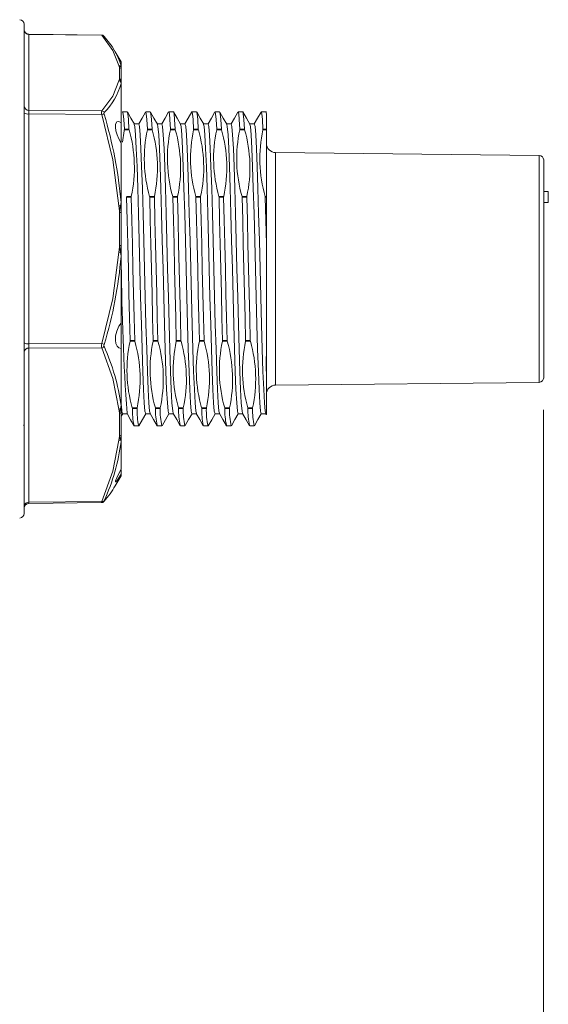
# Model space of a CAD drawing. Header units: millimetres. Extents: x 43 to 200, y 16 to 282.
# Tile 7 of 10: x 179 to 198, y 119 to 154. Entities that reach past the tile are written whole.
import ezdxf

# ---------------------------------------------------------------- set-up
doc = ezdxf.new("R2010")
doc.units = ezdxf.units.MM
doc.styles.add('SLDTEXTSTYLE0', font='GOTHIC.TTF', dxfattribs={"width": 0.913})
doc.dimstyles.new('SLDDIMSTYLE2', dxfattribs={"dimtxt": 2.116667, "dimasz": 2.116667, "dimexe": 0, "dimexo": 0.0625, "dimgap": 0.529167, "dimtad": 1, "dimlfac": 3, "dimrnd": 1e-09, "dimzin": 4, "dimdsep": 46, "dimtxsty": 'SLDTEXTSTYLE0', "dimsah": 1, "dimcen": 0.09, "dimadec": 0, "dimazin": 1, "dimtfac": 1, "dimtofl": 0, "dimtmove": 0, "dimatfit": 3, "dimfxl": 0, "dimfrac": 2, "dimtolj": 1, "dimtzin": 12, "dimarcsym": 0})

# ---------------------------------------------------------------- blocks, each defined once
blk = doc.blocks.new('*D4')
at = {"color": 7, "linetype": 'Continuous', "lineweight": 0}
for p, q in [((198.238, 140.098), (198.238, 112.951)), ((171.171, 135.86), (171.171, 112.951)), ((198.238, 113.951), (171.171, 113.951))]:
    blk.add_line(p, q, dxfattribs=at)
for points in [[(171.171, 113.951), (173.288, 113.625), (173.288, 114.276)], [(198.238, 113.951), (196.121, 114.276), (196.121, 113.625)]]:
    blk.add_solid(points, dxfattribs=at)
at = {"color": 7, "linetype": 'Continuous', "lineweight": 0, "insert": (179.495, 116.655, 0.033), "char_height": 2.1167, "attachment_point": 1, "style": 'SLDTEXTSTYLE0'}
blk.add_mtext('81.20', dxfattribs=at)

msp = doc.modelspace()

# ---------------------------------------------------------------- linework, layer by layer
at = {"color": 7, "linetype": 'Continuous', "lineweight": 15}
for p, q in [((179.5048, 154.0208), (179.5048, 136.5311)), ((182.2934, 153.6334), (179.6698, 153.6593)), ((179.67, 153.6503), (179.67, 150.9116)), ((182.2973, 153.6244), (179.67, 153.6503)), ((182.9959, 152.671), (182.7876, 153.0316)), ((183.0048, 152.6376), (183.0048, 152.5437)), ((183.0048, 152.4926), (183.0048, 152.4614)), ((182.9387, 152.0567), (182.9387, 152.4512)), ((183.0048, 152.4614), (183.0048, 152.3881)), ((183.0048, 152.3881), (183.0048, 151.9937)), ((182.9959, 150.4632), (182.9959, 151.8877)), ((183.0048, 151.9937), (183.0048, 151.9081)), ((183.0048, 151.9081), (183.0048, 151.8579)), ((183.0048, 151.8579), (183.0048, 150.4469)), ((179.67, 150.9116), (182.2973, 150.8942)), ((179.67, 150.786), (179.67, 142.4866)), ((182.2973, 150.7686), (179.67, 150.786)), ((183.2176, 150.86), (183.0509, 150.86)), ((184.0509, 150.86), (183.8842, 150.86)), ((184.8842, 150.86), (184.7176, 150.86)), ((185.7176, 150.86), (185.5509, 150.86)), ((186.5509, 150.86), (186.3842, 150.86)), ((187.3842, 150.86), (187.2176, 150.86)), ((188.2382, 150.86), (188.0509, 150.86)), ((188.2382, 150.7902), (188.2382, 150.2336)), ((188.2385, 150.7811), (188.2382, 150.7817)), ((183.0048, 149.7586), (183.0048, 150.4469)), ((183.6341, 150.4266), (183.4707, 150.4266)), ((184.4674, 150.4266), (184.304, 150.4266)), ((185.3007, 150.4266), (185.1373, 150.4266)), ((186.1341, 150.4266), (185.9707, 150.4266)), ((186.9674, 150.4266), (186.804, 150.4266)), ((187.8007, 150.4266), (187.6373, 150.4266)), ((183.1116, 150.2154), (183.1136, 150.2336)), ((183.1116, 150.2154), (183.2837, 150.2154)), ((183.1136, 150.2336), (183.2803, 150.2336)), ((183.2803, 150.2336), (183.2837, 150.2154)), ((183.945, 150.2154), (183.9469, 150.2336)), ((183.945, 150.2154), (184.1171, 150.2154)), ((183.9469, 150.2336), (184.1136, 150.2336)), ((184.1136, 150.2336), (184.1171, 150.2154)), ((184.7783, 150.2154), (184.7803, 150.2336)), ((184.7783, 150.2154), (184.9504, 150.2154)), ((184.7803, 150.2336), (184.9469, 150.2336)), ((184.9469, 150.2336), (184.9504, 150.2154)), ((185.6116, 150.2154), (185.6136, 150.2336)), ((185.6116, 150.2154), (185.7837, 150.2154)), ((185.6136, 150.2336), (185.7803, 150.2336)), ((185.7803, 150.2336), (185.7837, 150.2154)), ((186.445, 150.2154), (186.4469, 150.2336)), ((186.445, 150.2154), (186.6171, 150.2154)), ((186.4469, 150.2336), (186.6136, 150.2336)), ((186.6136, 150.2336), (186.6171, 150.2154)), ((187.2783, 150.2154), (187.2803, 150.2336)), ((187.2783, 150.2154), (187.4504, 150.2154)), ((187.2803, 150.2336), (187.4469, 150.2336)), ((187.4469, 150.2336), (187.4504, 150.2154)), ((188.1116, 150.2154), (188.1136, 150.2336)), ((188.1116, 150.2154), (188.2382, 150.2154)), ((188.1136, 150.2336), (188.2382, 150.2336)), ((188.2382, 150.2154), (188.2382, 150.2336)), ((188.2382, 147.808), (188.2382, 150.2154)), ((182.9959, 147.5871), (182.9959, 149.7353)), ((183.0048, 149.707), (183.0048, 147.5764)), ((198.0732, 149.2903), (188.568, 149.3898)), ((198.2382, 149.1236), (198.2382, 147.9725)), ((198.4048, 147.986), (198.2382, 147.986)), ((198.2382, 147.9725), (198.2382, 141.263)), ((198.4048, 147.986), (198.4048, 147.9274)), ((198.4048, 147.9274), (198.4048, 147.586)), ((183.0048, 147.5764), (183.0048, 147.4551)), ((183.1926, 147.808), (183.3647, 147.808)), ((183.196, 147.783), (183.3627, 147.783)), ((183.3647, 147.808), (183.3627, 147.783)), ((184.0294, 147.783), (184.0259, 147.808)), ((184.0259, 147.808), (184.198, 147.808)), ((184.0294, 147.783), (184.196, 147.783)), ((184.198, 147.808), (184.196, 147.783)), ((184.8627, 147.783), (184.8593, 147.808)), ((184.8593, 147.808), (185.0314, 147.808)), ((184.8627, 147.783), (185.0294, 147.783)), ((185.0314, 147.808), (185.0294, 147.783)), ((185.696, 147.783), (185.6926, 147.808)), ((185.6926, 147.808), (185.8647, 147.808)), ((185.696, 147.783), (185.8627, 147.783)), ((185.8647, 147.808), (185.8627, 147.783)), ((186.5294, 147.783), (186.5259, 147.808)), ((186.5259, 147.808), (186.698, 147.808)), ((186.5294, 147.783), (186.696, 147.783)), ((186.698, 147.808), (186.696, 147.783)), ((187.3627, 147.783), (187.3593, 147.808)), ((187.3593, 147.808), (187.5314, 147.808)), ((187.3627, 147.783), (187.5294, 147.783)), ((187.5314, 147.808), (187.5294, 147.783)), ((188.196, 147.783), (188.1926, 147.808)), ((188.1926, 147.808), (188.2382, 147.808)), ((188.196, 147.783), (188.2382, 147.783)), ((188.2382, 147.783), (188.2382, 147.808)), ((188.2382, 147.783), (188.2382, 146.0798)), ((198.2382, 147.586), (198.4048, 147.586)), ((182.9387, 146.0332), (182.9387, 147.2284)), ((183.0048, 147.4551), (183.0048, 147.2156)), ((183.0048, 147.2156), (183.0048, 146.0204)), ((183.0048, 146.0204), (183.0048, 145.7784)), ((183.0048, 145.7784), (183.0048, 145.6531)), ((188.2382, 142.0864), (188.2382, 146.0798)), ((182.9959, 143.2339), (182.9959, 145.6552)), ((183.0048, 145.6531), (183.0048, 143.2524)), ((183.0048, 142.3235), (183.0048, 143.2317)), ((183.3199, 142.5786), (183.3219, 142.6036)), ((183.3199, 142.5786), (183.492, 142.5786)), ((183.3219, 142.6036), (183.4886, 142.6036)), ((183.4886, 142.6036), (183.492, 142.5786)), ((184.1532, 142.5786), (184.1553, 142.6036)), ((184.1532, 142.5786), (184.3253, 142.5786)), ((184.1553, 142.6036), (184.3219, 142.6036)), ((184.3219, 142.6036), (184.3253, 142.5786)), ((184.9866, 142.5786), (184.9886, 142.6036)), ((184.9866, 142.5786), (185.1587, 142.5786)), ((184.9886, 142.6036), (185.1553, 142.6036)), ((185.1553, 142.6036), (185.1587, 142.5786)), ((185.8199, 142.5786), (185.8219, 142.6036)), ((185.8199, 142.5786), (185.992, 142.5786)), ((185.8219, 142.6036), (185.9886, 142.6036)), ((185.9886, 142.6036), (185.992, 142.5786)), ((186.6532, 142.5786), (186.6553, 142.6036)), ((186.6532, 142.5786), (186.8253, 142.5786)), ((186.6553, 142.6036), (186.8219, 142.6036)), ((186.8219, 142.6036), (186.8253, 142.5786)), ((187.4866, 142.5786), (187.4886, 142.6036)), ((187.4866, 142.5786), (187.6587, 142.5786)), ((187.4886, 142.6036), (187.6553, 142.6036)), ((187.6553, 142.6036), (187.6587, 142.5786)), ((179.67, 142.4866), (182.2973, 142.4952)), ((182.2973, 142.3375), (179.67, 142.3289)), ((179.67, 142.3289), (179.67, 136.7684)), ((182.9959, 140.2551), (182.9959, 142.32)), ((183.0048, 142.3235), (183.0048, 140.2772)), ((188.2382, 140.9931), (188.2382, 142.0864)), ((188.2382, 139.9326), (188.2382, 140.9931)), ((188.568, 140.9968), (198.0732, 141.0963)), ((183.0048, 140.2772), (183.0048, 140.1869)), ((183.0048, 140.1869), (183.0048, 140.0208)), ((183.4044, 140.153), (183.401, 140.1712)), ((183.401, 140.1712), (183.5731, 140.1712)), ((183.4044, 140.153), (183.5711, 140.153)), ((183.5731, 140.1712), (183.5711, 140.153)), ((184.2377, 140.153), (184.2343, 140.1712)), ((184.2343, 140.1712), (184.4064, 140.1712)), ((184.2377, 140.153), (184.4044, 140.153)), ((184.4064, 140.1712), (184.4044, 140.153)), ((185.0711, 140.153), (185.0676, 140.1712)), ((185.0676, 140.1712), (185.2397, 140.1712)), ((185.0711, 140.153), (185.2377, 140.153)), ((185.2397, 140.1712), (185.2377, 140.153)), ((185.9044, 140.153), (185.901, 140.1712)), ((185.901, 140.1712), (186.0731, 140.1712)), ((185.9044, 140.153), (186.0711, 140.153)), ((186.0731, 140.1712), (186.0711, 140.153)), ((186.7377, 140.153), (186.7343, 140.1712)), ((186.7343, 140.1712), (186.9064, 140.1712)), ((186.7377, 140.153), (186.9044, 140.153)), ((186.9064, 140.1712), (186.9044, 140.153)), ((187.5711, 140.153), (187.5676, 140.1712)), ((187.5676, 140.1712), (187.7397, 140.1712)), ((187.5711, 140.153), (187.7377, 140.153)), ((187.7397, 140.1712), (187.7377, 140.153)), ((182.9387, 139.1697), (182.9387, 139.9706)), ((183.0048, 140.0208), (183.0048, 139.22)), ((183.0048, 139.8748), (183.054, 139.96)), ((183.0511, 139.96), (183.2145, 139.96)), ((183.8844, 139.96), (184.0478, 139.96)), ((184.7178, 139.96), (184.8811, 139.96)), ((185.5511, 139.96), (185.7144, 139.96)), ((186.3844, 139.96), (186.5478, 139.96)), ((187.2178, 139.96), (187.3811, 139.96)), ((188.0511, 139.96), (188.2144, 139.96)), ((188.2101, 139.9675), (188.2322, 139.9292)), ((179.4736, 139.5324), (179.5048, 139.5865)), ((183.4676, 139.5266), (183.6342, 139.5266)), ((184.3009, 139.5266), (184.4676, 139.5266)), ((185.1342, 139.5266), (185.3009, 139.5266)), ((185.9676, 139.5266), (186.1342, 139.5266)), ((186.8009, 139.5266), (186.9676, 139.5266)), ((187.6342, 139.5266), (187.8009, 139.5266)), ((183.0048, 139.22), (183.0048, 139.0636)), ((183.0048, 139.0636), (183.0048, 138.9886)), ((183.0048, 138.9886), (183.0048, 137.9989)), ((182.9959, 137.964), (182.9959, 138.9608)), ((183.0048, 137.8097), (183.0048, 137.9423)), ((182.7876, 137.355), (182.9959, 137.7156)), ((179.5048, 136.5311), (179.5048, 136.3658)), ((179.6698, 136.7273), (182.2934, 136.7532)), ((179.67, 136.7684), (182.2973, 136.7943))]:
    msp.add_line(p, q, dxfattribs=at)
at = {"color": 8, "linetype": 'Continuous', "lineweight": 15}
for p, q in [((182.9959, 152.5252), (182.9959, 152.671)), ((188.568, 149.3898), (188.568, 148.1607)), ((198.0732, 141.0963), (198.0732, 149.2903)), ((188.568, 148.1607), (188.568, 140.9968)), ((182.9959, 137.7156), (182.9959, 137.778))]:
    msp.add_line(p, q, dxfattribs=at)
at = {"color": 8, "linetype": 'Continuous', "lineweight": 15, "flags": 128}
for points in [[(182.2973, 153.6244), (182.2948, 153.6308), (182.2934, 153.6317)], [(182.2934, 136.7549), (182.2924, 136.7543), (182.2933, 136.7677), (182.2973, 136.7943)]]:
    msp.add_lwpolyline(points, dxfattribs=at)
at = {"color": 7, "linetype": 'Continuous', "lineweight": 15, "flags": 128}
for points in [[(182.9191, 152.5303), (182.7006, 153.0786), (182.2973, 153.6244)], [(182.3831, 153.5788), (182.3765, 153.5897), (182.3713, 153.596)], [(182.9387, 152.4512), (182.9347, 152.4656), (182.9191, 152.5303)], [(182.9387, 152.4512), (182.9686, 152.4994), (182.978, 152.5127)], [(182.978, 152.5127), (182.9862, 152.522), (182.9959, 152.5252)], [(182.2973, 150.8942), (182.6969, 151.427), (182.9191, 151.9779)], [(182.9191, 151.9779), (182.9347, 152.0423), (182.9387, 152.0567)], [(182.978, 151.9577), (182.9473, 152.0403), (182.9387, 152.0567)], [(182.9959, 151.8877), (182.9872, 151.9243), (182.978, 151.9577)], [(182.9191, 147.4679), (182.7006, 149.1241), (182.2973, 150.7686)], [(183.1136, 150.2336), (183.0922, 150.5804), (183.0716, 150.7892), (183.051, 150.86), (183.0509, 150.8595)], [(183.2803, 150.2336), (183.2589, 150.5804), (183.2383, 150.7892), (183.2177, 150.86), (183.2176, 150.8595)], [(183.4748, 150.4195), (183.3487, 150.6377), (183.2226, 150.8559)], [(183.8786, 150.8548), (183.7525, 150.6367), (183.6311, 150.4266)], [(183.9469, 150.2336), (183.9256, 150.5804), (183.905, 150.7892), (183.8844, 150.86), (183.8842, 150.8595)], [(184.1136, 150.2336), (184.0922, 150.5804), (184.0716, 150.7892), (184.051, 150.86), (184.0509, 150.8595)], [(184.3089, 150.4182), (184.1828, 150.6363), (184.0568, 150.8545)], [(184.7123, 150.8556), (184.5863, 150.6374), (184.4644, 150.4266)], [(184.7803, 150.2336), (184.7589, 150.5804), (184.7383, 150.7892), (184.7177, 150.86), (184.7176, 150.8595)], [(184.9469, 150.2336), (184.9256, 150.5804), (184.905, 150.7892), (184.8844, 150.86), (184.8842, 150.8595)], [(185.1418, 150.4189), (185.0157, 150.6371), (184.8897, 150.8553)], [(185.546, 150.8562), (185.42, 150.638), (185.2978, 150.4266)], [(185.6136, 150.2336), (185.5922, 150.5804), (185.5716, 150.7892), (185.551, 150.86), (185.5509, 150.8595)], [(185.7803, 150.2336), (185.7589, 150.5804), (185.7383, 150.7892), (185.7177, 150.86), (185.7176, 150.8595)], [(185.975, 150.4191), (185.8489, 150.6373), (185.7229, 150.8554)], [(186.379, 150.8556), (186.2529, 150.6374), (186.1311, 150.4266)], [(186.4469, 150.2336), (186.4256, 150.5804), (186.405, 150.7892), (186.3844, 150.86), (186.3842, 150.8595)], [(186.6136, 150.2336), (186.5922, 150.5804), (186.5716, 150.7892), (186.551, 150.86), (186.5509, 150.8595)], [(186.8089, 150.4182), (186.6828, 150.6363), (186.5567, 150.8545)], [(187.2119, 150.8549), (187.0858, 150.6367), (186.9644, 150.4266)], [(187.2803, 150.2336), (187.2589, 150.5804), (187.2383, 150.7892), (187.2177, 150.86), (187.2176, 150.8595)], [(187.4469, 150.2336), (187.4256, 150.5804), (187.405, 150.7892), (187.3844, 150.86), (187.3842, 150.8595)], [(187.6414, 150.4197), (187.5153, 150.6378), (187.3892, 150.856)], [(188.0453, 150.855), (187.9192, 150.6368), (187.7978, 150.4266)], [(188.1136, 150.2336), (188.0922, 150.5804), (188.0716, 150.7892), (188.051, 150.86), (188.0509, 150.8595)], [(188.2382, 150.7902), (188.2177, 150.86), (188.2176, 150.8595)], [(182.9959, 150.4632), (182.912, 150.5091), (182.8383, 150.495), (182.7999, 150.4188), (182.7937, 150.307), (182.8123, 150.1763), (182.8524, 150.0329), (182.9141, 149.8818), (182.9959, 149.7353)], [(183.0048, 150.4469), (183.0008, 150.4583), (182.9959, 150.4632)], [(183.8844, 139.9605), (183.858, 140.0608), (183.8318, 140.36), (183.8064, 140.8391), (183.78, 141.4928), (183.7536, 142.2901), (183.7283, 143.1865), (183.702, 144.1707), (183.6755, 145.1984), (183.65, 146.2116), (183.624, 147.1931), (183.5974, 148.1044), (183.5717, 148.8938), (183.546, 149.5422), (183.5193, 150.0295), (183.4933, 150.3266), (183.4731, 150.406)], [(183.6341, 150.4261), (183.6342, 150.4266), (183.6596, 150.3266), (183.6856, 150.0295), (183.7123, 149.5422), (183.738, 148.8938), (183.7637, 148.1044), (183.7903, 147.1931), (183.8163, 146.2116), (183.8417, 145.1984), (183.8683, 144.1707), (183.8946, 143.1865), (183.9199, 142.2901), (183.9463, 141.4928), (183.9727, 140.8391), (183.998, 140.36), (184.0243, 140.0608), (184.0451, 139.9819)], [(184.7178, 139.9605), (184.6913, 140.0608), (184.6651, 140.36), (184.6398, 140.8391), (184.6133, 141.4928), (184.5869, 142.2901), (184.5616, 143.1865), (184.5353, 144.1707), (184.5088, 145.1984), (184.4833, 146.2116), (184.4573, 147.1931), (184.4307, 148.1044), (184.405, 148.8938), (184.3793, 149.5422), (184.3527, 150.0295), (184.3267, 150.3266), (184.3072, 150.403)], [(184.4674, 150.4261), (184.4675, 150.4266), (184.493, 150.3266), (184.519, 150.0295), (184.5456, 149.5422), (184.5713, 148.8938), (184.597, 148.1044), (184.6236, 147.1931), (184.6496, 146.2116), (184.6751, 145.1984), (184.7016, 144.1707), (184.7279, 143.1865), (184.7532, 142.2901), (184.7796, 141.4928), (184.8061, 140.8391), (184.8314, 140.36), (184.8576, 140.0608), (184.878, 139.9836)], [(185.5511, 139.9605), (185.5247, 140.0608), (185.4984, 140.36), (185.4731, 140.8391), (185.4467, 141.4928), (185.4202, 142.2901), (185.3949, 143.1865), (185.3687, 144.1707), (185.3421, 145.1984), (185.3167, 146.2116), (185.2907, 147.1931), (185.264, 148.1044), (185.2383, 148.8938), (185.2126, 149.5422), (185.186, 150.0295), (185.16, 150.3266), (185.1402, 150.4045)], [(185.3007, 150.4261), (185.3009, 150.4266), (185.3263, 150.3266), (185.3523, 150.0295), (185.3789, 149.5422), (185.4046, 148.8938), (185.4303, 148.1044), (185.457, 147.1931), (185.483, 146.2116), (185.5084, 145.1984), (185.535, 144.1707), (185.5612, 143.1865), (185.5865, 142.2901), (185.613, 141.4928), (185.6394, 140.8391), (185.6647, 140.36), (185.691, 140.0608), (185.7113, 139.9837)], [(186.3844, 139.9605), (186.358, 140.0608), (186.3318, 140.36), (186.3064, 140.8391), (186.28, 141.4928), (186.2536, 142.2901), (186.2283, 143.1865), (186.202, 144.1707), (186.1755, 145.1984), (186.15, 146.2116), (186.124, 147.1931), (186.0974, 148.1044), (186.0717, 148.8938), (186.046, 149.5422), (186.0193, 150.0295), (185.9933, 150.3266), (185.9734, 150.4051)], [(186.1341, 150.4261), (186.1342, 150.4266), (186.1596, 150.3266), (186.1856, 150.0295), (186.2123, 149.5422), (186.238, 148.8938), (186.2637, 148.1044), (186.2903, 147.1931), (186.3163, 146.2116), (186.3417, 145.1984), (186.3683, 144.1707), (186.3946, 143.1865), (186.4199, 142.2901), (186.4463, 141.4928), (186.4727, 140.8391), (186.498, 140.36), (186.5243, 140.0608), (186.5451, 139.9817)], [(187.2178, 139.9605), (187.1913, 140.0608), (187.1651, 140.36), (187.1398, 140.8391), (187.1133, 141.4928), (187.0869, 142.2901), (187.0616, 143.1865), (187.0353, 144.1707), (187.0088, 145.1984), (186.9833, 146.2116), (186.9573, 147.1931), (186.9307, 148.1044), (186.905, 148.8938), (186.8793, 149.5422), (186.8527, 150.0295), (186.8267, 150.3266), (186.8073, 150.4029)], [(186.9674, 150.4261), (186.9675, 150.4266), (186.993, 150.3266), (187.019, 150.0295), (187.0456, 149.5422), (187.0713, 148.8938), (187.097, 148.1044), (187.1236, 147.1931), (187.1496, 146.2116), (187.1751, 145.1984), (187.2016, 144.1707), (187.2279, 143.1865), (187.2532, 142.2901), (187.2796, 141.4928), (187.3061, 140.8391), (187.3314, 140.36), (187.3576, 140.0608), (187.3787, 139.9809)], [(188.0511, 139.9605), (188.0247, 140.0608), (187.9984, 140.36), (187.9731, 140.8391), (187.9467, 141.4928), (187.9202, 142.2901), (187.8949, 143.1865), (187.8687, 144.1707), (187.8421, 145.1984), (187.8167, 146.2116), (187.7907, 147.1931), (187.764, 148.1044), (187.7383, 148.8938), (187.7126, 149.5422), (187.686, 150.0295), (187.66, 150.3266), (187.6397, 150.4063)], [(187.8007, 150.4261), (187.8009, 150.4266), (187.8263, 150.3266), (187.8523, 150.0295), (187.8789, 149.5422), (187.9046, 148.8938), (187.9303, 148.1044), (187.957, 147.1931), (187.983, 146.2116), (188.0084, 145.1984), (188.035, 144.1707), (188.0612, 143.1865), (188.0865, 142.2901), (188.113, 141.4928), (188.1394, 140.8391), (188.1647, 140.36), (188.191, 140.0608), (188.2116, 139.9825)], [(183.0474, 149.7651), (183.1043, 150.1804), (183.1116, 150.2154)], [(182.9959, 149.7353), (183.0038, 149.7166), (183.0048, 149.707)], [(182.978, 147.4679), (182.9862, 147.5249), (182.9959, 147.5871)], [(183.3219, 142.6036), (183.3013, 143.4246), (183.28, 144.3004), (183.2586, 145.1988), (183.238, 146.0859), (183.2174, 146.9512), (183.196, 147.783)], [(183.4886, 142.6036), (183.468, 143.4246), (183.4466, 144.3004), (183.4253, 145.1988), (183.4047, 146.0859), (183.3841, 146.9512), (183.3627, 147.783)], [(184.1553, 142.6036), (184.1347, 143.4246), (184.1133, 144.3004), (184.0919, 145.1988), (184.0713, 146.0859), (184.0507, 146.9512), (184.0294, 147.783)], [(184.3219, 142.6036), (184.3013, 143.4246), (184.28, 144.3004), (184.2586, 145.1988), (184.238, 146.0859), (184.2174, 146.9512), (184.196, 147.783)], [(184.9886, 142.6036), (184.968, 143.4246), (184.9466, 144.3004), (184.9253, 145.1988), (184.9047, 146.0859), (184.8841, 146.9512), (184.8627, 147.783)], [(185.1553, 142.6036), (185.1347, 143.4246), (185.1133, 144.3004), (185.0919, 145.1988), (185.0713, 146.0859), (185.0507, 146.9512), (185.0294, 147.783)], [(185.8219, 142.6036), (185.8013, 143.4246), (185.78, 144.3004), (185.7586, 145.1988), (185.738, 146.0859), (185.7174, 146.9512), (185.696, 147.783)], [(185.9886, 142.6036), (185.968, 143.4246), (185.9466, 144.3004), (185.9253, 145.1988), (185.9047, 146.0859), (185.8841, 146.9512), (185.8627, 147.783)], [(186.6553, 142.6036), (186.6347, 143.4246), (186.6133, 144.3004), (186.5919, 145.1988), (186.5713, 146.0859), (186.5507, 146.9512), (186.5294, 147.783)], [(186.8219, 142.6036), (186.8013, 143.4246), (186.78, 144.3004), (186.7586, 145.1988), (186.738, 146.0859), (186.7174, 146.9512), (186.696, 147.783)], [(187.4886, 142.6036), (187.468, 143.4246), (187.4466, 144.3004), (187.4253, 145.1988), (187.4047, 146.0859), (187.3841, 146.9512), (187.3627, 147.783)], [(187.6553, 142.6036), (187.6347, 143.4246), (187.6133, 144.3004), (187.5919, 145.1988), (187.5713, 146.0859), (187.5507, 146.9512), (187.5294, 147.783)], [(188.2382, 146.0798), (188.2175, 146.9482), (188.196, 147.783)], [(182.9387, 147.2284), (182.9347, 147.2722), (182.9191, 147.4679)], [(182.9387, 147.2284), (182.9686, 147.4041), (182.978, 147.4679)], [(182.978, 147.4679), (182.984, 147.4667), (182.9893, 147.4654), (182.9939, 147.4639), (182.9977, 147.4623), (183.0008, 147.4605), (183.003, 147.4588), (183.0044, 147.4569), (183.0048, 147.4551)], [(182.2973, 142.4952), (182.6969, 144.1193), (182.9191, 145.7938)], [(182.9191, 145.7938), (182.9347, 145.9894), (182.9387, 146.0332)], [(182.978, 145.7861), (182.9473, 145.9857), (182.9387, 146.0332)], [(182.9959, 145.6552), (182.9872, 145.7178), (182.978, 145.7861)], [(183.0048, 143.2524), (183.0008, 143.24), (182.9959, 143.2339)], [(182.9959, 143.2339), (182.912, 143.1197), (182.8383, 142.9479), (182.7999, 142.771), (182.7937, 142.6175), (182.8123, 142.4928), (182.8524, 142.3973), (182.9141, 142.3362), (182.9959, 142.32)], [(182.9191, 140.1308), (182.7006, 141.2388), (182.2973, 142.3375)], [(182.9959, 142.32), (183.0038, 142.3219), (183.0048, 142.3235)], [(188.2382, 140.9931), (188.2265, 141.9752), (188.2382, 142.0864)], [(182.9387, 139.9706), (182.9347, 139.9998), (182.9191, 140.1308)], [(182.9387, 139.9706), (182.9686, 140.098), (182.978, 140.1485)], [(182.978, 140.1485), (182.9862, 140.1962), (182.9959, 140.2551)], [(183.0511, 139.9605), (183.0247, 140.0608), (183.0078, 140.2531)], [(183.2106, 139.9667), (183.3366, 139.7486), (183.4627, 139.5304)], [(183.64, 139.532), (183.7661, 139.7502), (183.8873, 139.96)], [(184.0436, 139.9672), (184.1697, 139.749), (184.2958, 139.5309)], [(184.4726, 139.5307), (184.5987, 139.7488), (184.7207, 139.96)], [(184.8765, 139.968), (185.0025, 139.7498), (185.1286, 139.5317)], [(185.3069, 139.5324), (185.433, 139.7506), (185.554, 139.96)], [(185.7098, 139.968), (185.8359, 139.7499), (185.9619, 139.5317)], [(186.1393, 139.5308), (186.2654, 139.7489), (186.3873, 139.96)], [(186.5437, 139.9671), (186.6697, 139.749), (186.7958, 139.5308)], [(186.9734, 139.532), (187.0994, 139.7502), (187.2207, 139.96)], [(187.3772, 139.9668), (187.5033, 139.7486), (187.6293, 139.5305)], [(187.8064, 139.5314), (187.9324, 139.7496), (188.054, 139.96)], [(182.2973, 136.7943), (182.6969, 137.8856), (182.9191, 139.0092)], [(182.9191, 139.0092), (182.9347, 139.1404), (182.9387, 139.1697)], [(182.978, 139.0216), (182.9473, 139.1387), (182.9387, 139.1697)], [(182.9959, 138.9608), (182.9872, 138.9868), (182.978, 139.0216)], [(182.9959, 137.964), (182.912, 137.8038), (182.8383, 137.6463), (182.7999, 137.5456), (182.7937, 137.5038), (182.8123, 137.5098), (182.8524, 137.5578), (182.9141, 137.6477), (182.9959, 137.778)], [(183.0048, 137.9989), (183.0008, 137.975), (182.9959, 137.964)], [(182.9959, 137.778), (183.0038, 137.7987), (183.0048, 137.8097)], [(182.3712, 136.7904), (182.3765, 136.7969), (182.3831, 136.8077)], [(182.3831, 136.8207), (182.3789, 136.81), (182.378, 136.8046), (182.3805, 136.8051), (182.3831, 136.8077)]]:
    msp.add_lwpolyline(points, dxfattribs=at)
at = {"color": 7, "linetype": 'Continuous', "lineweight": 15}
for centre, radius, start, end in [((179.3382, 154.0208), 0.1667, 0, 89.5), ((179.6715, 153.826), 0.1667, 180, 269.77997), ((179.667, 153.8126), 0.1623, 181.61164, 271.06081), ((182.2987, 153.5422), 0.0902, 36.5176, 93.4224), ((180.4058, 151.7238), 2.7113, 17.19371, 43.1733), ((182.9209, 152.4288), 0.1016, 55.74791, 91.00356), ((182.9415, 152.461), 0.0633, 0.33073, 54.78926), ((182.9382, 152.6376), 0.0667, 0, 30), ((182.9404, 152.4925), 0.0644, 0.03168, 30.53691), ((182.9399, 152.3863), 0.0649, 1.61164, 91.06081), ((180.7221, 152.5027), 2.3555, 314.84133, 344.86473), ((182.916, 151.8727), 0.1053, 53.91666, 88.32711), ((182.9399, 151.9918), 0.0649, 1.61164, 91.06081), ((182.9442, 151.9074), 0.0606, 0.63798, 56.08391), ((182.9498, 151.8577), 0.055, 0.20897, 33.11575), ((179.667, 151.0738), 0.1623, 181.61164, 271.06081), ((179.6305, 151.0239), 0.2412, 238.58484, 279.42263), ((182.6915, 150.8314), 0.3991, 170.94798, 189.05202), ((182.2853, 150.7869), 0.1079, 25.02329, 83.59013), ((182.3815, 150.5124), 0.2696, 89.66342, 108.18599), ((182.4436, 150.8073), 0.0655, 157.32621, 202.67379), ((166.8868, 146.1535), 16.1727, 5.08539, 16.63014), ((178.5598, 148.8514), 4.9169, 347.74748, 16.10499), ((188.7498, 149.1719), 4.9169, 167.74748, 196.10499), ((179.3931, 148.8514), 4.9169, 347.74748, 16.10499), ((189.5832, 149.1719), 4.9169, 167.74748, 196.10499), ((180.2265, 148.8514), 4.9169, 347.74748, 16.10499), ((190.4165, 149.1719), 4.9169, 167.74748, 196.10499), ((181.0598, 148.8514), 4.9169, 347.74748, 16.10499), ((191.2498, 149.1719), 4.9169, 167.74748, 196.10499), ((181.8931, 148.8514), 4.9169, 347.74748, 16.10499), ((192.0832, 149.1719), 4.9169, 167.74748, 196.10499), ((182.7553, 148.8524), 4.8889, 347.66463, 16.18784), ((192.9175, 149.1719), 4.9178, 167.75025, 196.10222), ((188.5715, 149.7232), 0.3333, 180, 269.4), ((198.0715, 149.1236), 0.1667, 0, 89.4), ((182.991, 147.5739), 0.0141, 10.36117, 69.49857), ((182.9488, 147.0414), 0.4275, 86.07757, 93.98171), ((182.9545, 147.1332), 0.0965, 58.58484, 99.42263), ((182.8921, 145.3585), 0.4361, 78.63386, 86.44817), ((182.9545, 145.938), 0.0965, 58.58484, 99.42263), ((182.9814, 145.7472), 0.039, 53.01801, 94.92746), ((167.8221, 146.9089), 15.2255, 343.00987, 355.27669), ((182.9968, 145.6386), 0.0167, 61.05885, 92.97742), ((270.8686, 146.0538), 87.8667, 180.464489, 183.963234), ((188.1124, 141.535), 4.9048, 167.71461, 196.14322), ((178.7806, 141.2149), 4.9048, 347.71461, 16.14322), ((188.9457, 141.535), 4.9048, 167.71461, 196.14322), ((179.6139, 141.2149), 4.9048, 347.71461, 16.14322), ((189.7791, 141.535), 4.9048, 167.71461, 196.14322), ((180.4472, 141.2149), 4.9048, 347.71461, 16.14322), ((190.6124, 141.535), 4.9048, 167.71461, 196.14322), ((181.2806, 141.2149), 4.9048, 347.71461, 16.14322), ((191.4457, 141.535), 4.9048, 167.71461, 196.14322), ((182.1139, 141.2149), 4.9048, 347.71461, 16.14322), ((192.2619, 141.5344), 4.8882, 167.6651, 196.19274), ((182.9472, 141.2149), 4.9048, 347.71461, 16.14322), ((179.6305, 142.7246), 0.2412, 238.58484, 279.42263), ((179.6531, 142.1797), 0.1502, 83.52813, 170.94874), ((182.8846, 142.4164), 0.5925, 172.353, 187.647), ((182.2183, 142.1813), 0.3237, 59.40705, 75.87129), ((182.2749, 142.4619), 0.1264, 280.2107, 328.83426), ((182.474, 142.4282), 0.0963, 160.76579, 199.23421), ((175.2463, 139.1957), 7.8217, 7.78444, 24.15563), ((198.0715, 141.263), 0.1667, 270.6, 0), ((188.5715, 140.6634), 0.3333, 90.6, 180), ((182.9135, 140.2569), 0.1262, 272.54321, 300.75975), ((182.9594, 140.19), 0.0455, 294.15352, 356.14457), ((182.9713, 140.2779), 0.0335, 317.15167, 358.67917), ((186.0057, 140.094), 2.602, 178.7015, 192.21742), ((186.0473, 140.0868), 2.4771, 178.4697, 193.06034), ((186.8479, 140.0945), 2.6108, 178.71719, 192.16617), ((186.8806, 140.0868), 2.4771, 178.4697, 193.06034), ((187.6964, 140.0954), 2.626, 178.74392, 192.08013), ((187.7139, 140.0868), 2.4771, 178.4697, 193.06034), ((188.531, 140.0955), 2.6272, 178.746, 192.07352), ((188.5473, 140.0868), 2.4771, 178.4697, 193.06034), ((189.3475, 140.0945), 2.6104, 178.71649, 192.16845), ((189.3806, 140.0868), 2.4771, 178.4697, 193.06034), ((190.173, 140.0941), 2.6026, 178.70273, 192.21339), ((190.2139, 140.0868), 2.4771, 178.4697, 193.06034), ((182.9455, 140.0302), 0.0601, 263.52813, 350.94874), ((182.9248, 139.1278), 0.1187, 267.22034, 296.61174), ((182.9455, 139.2294), 0.0601, 263.52813, 350.94874), ((182.9551, 139.0658), 0.0498, 297.43096, 357.42094), ((182.9561, 138.9889), 0.0487, 324.74658, 359.61028), ((175.8045, 139.8622), 7.2477, 335.18706, 352.85541), ((180.2092, 138.7937), 2.9445, 317.58714, 330.8417), ((179.6531, 136.6192), 0.1502, 83.52813, 170.94874), ((179.6715, 136.5606), 0.1667, 90.86955, 180), ((182.2944, 136.853), 0.0989, 269.4809, 320.85029), ((182.3193, 136.8756), 0.0841, 254.86419, 319.27135), ((179.3382, 136.3658), 0.1667, 270.5, 360)]:
    msp.add_arc(centre, radius, start, end, dxfattribs=at)
at = {"color": 8, "linetype": 'Continuous', "lineweight": 15}
msp.add_arc((182.3062, 153.5366), 0.0882, 42.36502, 95.75951, dxfattribs=at)
for centre, major_axis, start_param, end_param in [((179.6715, 153.4926), (-0.0016, 0.1667), 5.9533964, 6.2843006), ((179.6715, 136.894), (0.0016, 0.1667), 2.424228, 3.140662)]:
    msp.add_ellipse(centre, major_axis=major_axis, ratio=0.0019402, start_param=start_param, end_param=end_param, dxfattribs=at)
at = {"color": 7, "linetype": 'Continuous', "lineweight": 15}
for centre, major_axis, ratio, start_param, end_param in [((179.6715, 150.7539), (-0.0011, 0.1667), 0.0075912, 0.3296591, 1.3768127), ((179.6715, 142.4545), (0.0005, 0.1667), 0.0095331, 1.3770602, 2.4242138)]:
    msp.add_ellipse(centre, major_axis=major_axis, ratio=ratio, start_param=start_param, end_param=end_param, dxfattribs=at)

# ---------------------------------------------------------------- dimensions: what is measured, and where the dimension line sits
at = {"color": 7, "linetype": 'Continuous', "lineweight": 0}
dim = msp.add_linear_dim(base=(171.1715, 113.9508), p1=(198.2382, 141.098), p2=(171.1715, 136.86), angle=0, dimstyle='SLDDIMSTYLE2', dxfattribs=at)
dim.commit()
dim.dimension.update_dxf_attribs({"geometry": '*D4', "text_midpoint": (183.8713, 113.9508), "dimtype": 160})

doc.saveas('drawing.dxf')
